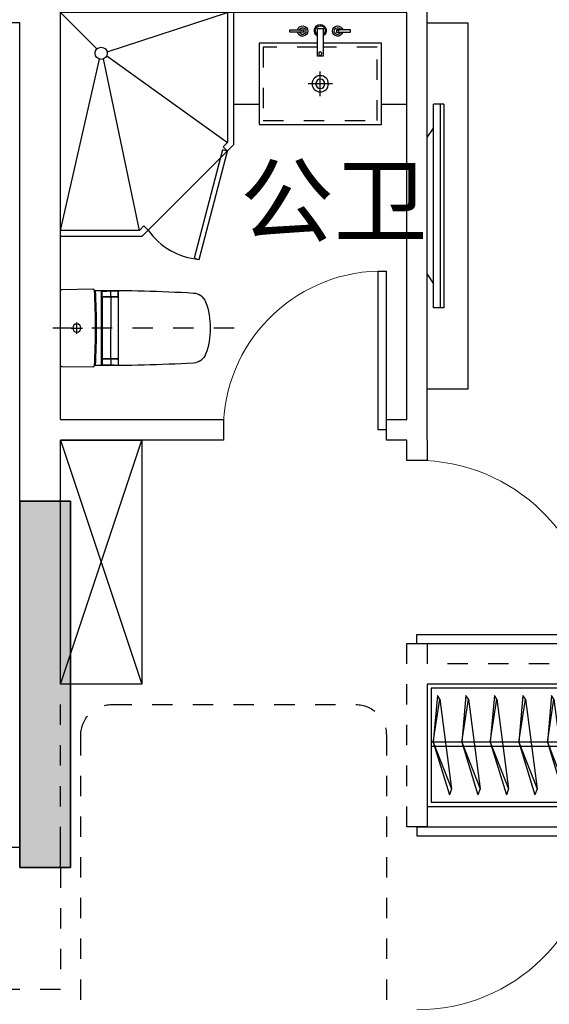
# Model space of a CAD drawing. Header units: millimetres. Extents: x 296296 to 297283, y 219875 to 220035.
# Tile 211 of 256: x 297117.84 to 297120.44, y 220011.76 to 220016.6. Entities that reach past the tile are written whole.
import ezdxf

# ---------------------------------------------------------------- set-up
doc = ezdxf.new("R2010")
doc.units = ezdxf.units.MM
for name, pattern in [('185洋房-东边套-1F南入（报建版）-旧规$0$DASH', [0.35, 0.25, -0.1]), ('185洋房-东边套-1F南入（报建版）-旧规$0$洋房户型$0$_DASH', [0.6, 0.4, -0.2]), ('185洋房-东边套-1F南入（报建版）-旧规$0$洋房户型$0$DASH', [0.35, 0.25, -0.1])]:
    doc.linetypes.add(name, pattern=pattern)
doc.styles.get("Standard").update_dxf_attribs({"font": 'arial.ttf'})

# ---------------------------------------------------------------- blocks, each defined once
blk = doc.blocks.new('qAEWTW4ygrewyhreyteutu')
blk.add_hatch(color=253).paths.add_polyline_path([(1007174.9, 189058.4), (1007174.9, 187258.4), (1007424.9, 187258.4), (1007424.9, 189058.4)], flags=0)
at = {"color": 253}
blk.add_lwpolyline([(1007174.9, 189058.4), (1007174.9, 187258.4), (1007424.9, 187258.4), (1007424.9, 189058.4), (1007174.9, 189058.4)], close=True, dxfattribs=at)
blk = doc.blocks.new('dzuerujfysiktuykluyikyuj')
h = blk.add_hatch()
h.set_pattern_fill('钢筋混凝土', color=253, scale=100)
h.set_pattern_definition([(45, (0, 0), (-176.776695, 176.776695), []), (50, (0, 0), (717.26018, -62.75213), [75, -825]), (355, (0, 0), (-138.75133, 752.19213), [60, -660]), (100.4514, (59.8, -5.2), (578.5094, 689.43954), [63.7402, -701.1421]), (46.1842, (0, 200), (1067.24105, -165.519), [112.5, -1237.5]), (96.6356, (88.9, 186.2), (934.6627, 974.1179), [95.6103, -1051.713]), (351.1842, (0, 200), (934.6619, 974.1186), [90, -990]), (21, (100, 150), (596.90705, -402.6189), [75, -825]), (326, (100, 150), (243.31533, 725.15005), [60, -660]), (71.4514, (149.74, 116.45), (840.22263, 322.5305), [63.7402, -701.1421]), (37.5, (0, 0), (12.159855, 332.893854), [0, -652, 0, -670, 0, -662.5]), (7.5, (0, 0), (263.06954, 394.41171), [0, -382, 0, -637, 0, -252.5]), (327.5, (-223, 0), (533.822436, -22.55487), [0, -250, 0, -780, 0, -1035]), (317.5, (-323, 0), (583.18617, 100.10498), [0, -325, 0, -518, 0, -735])])
h.paths.add_polyline_path([(1106524.9, 389058.4), (1106524.9, 387258.4), (1106274.9, 387258.4), (1106274.9, 389058.4)])
h.paths.add_polyline_path([(1120674.9, 389058.4), (1120674.9, 387258.4), (1120424.9, 387258.4), (1120424.9, 389058.4)])
h.paths.add_polyline_path([(1088474.9, 389058.4), (1088474.9, 387258.4), (1088224.9, 387258.4), (1088224.9, 389058.4)])
h.paths.add_polyline_path([(1138724.9, 389058.4), (1138724.9, 387258.4), (1138474.9, 387258.4), (1138474.9, 389058.4)])
h.paths.add_polyline_path([(1113574.9, 387858.4), (1113574.9, 384858.4), (1113374.9, 384858.4), (1113374.9, 387858.4)])
h.paths.add_polyline_path([(1143674.9, 392958.4), (1143674.9, 391158.4), (1143474.9, 391158.4), (1143474.9, 392758.4), (1143174.9, 392758.4), (1143174.9, 392958.4)])
h.paths.add_polyline_path([(1083474.9, 392758.4), (1083474.9, 391158.4), (1083274.9, 391158.4), (1083274.9, 392958.4), (1083774.9, 392958.4), (1083774.9, 392758.4)])
h.paths.add_polyline_path([(1127074.9, 392758.4), (1127074.9, 391258.4), (1126874.9, 391258.4), (1126874.9, 392958.4), (1127424.9, 392958.4), (1127424.9, 392758.4)])
h.paths.add_polyline_path([(1100074.9, 392958.4), (1100074.9, 391258.4), (1099874.9, 391258.4), (1099874.9, 392758.4), (1099524.9, 392758.4), (1099524.9, 392958.4)])
h.paths.add_polyline_path([(1132274.9, 392958.4), (1132274.9, 391258.4), (1132074.9, 391258.4), (1132074.9, 392758.4), (1131724.9, 392758.4), (1131724.9, 392958.4)])
h.paths.add_polyline_path([(1094874.9, 392758.4), (1094874.9, 391258.4), (1094674.9, 391258.4), (1094674.9, 392958.4), (1095224.9, 392958.4), (1095224.9, 392758.4)])
h.paths.add_polyline_path([(1113974.9, 380258.4), (1113974.9, 380058.4), (1113374.9, 380058.4), (1113374.9, 381858.4), (1113574.9, 381858.4), (1113574.9, 380258.4)])
h.paths.add_polyline_path([(1145774.9, 392358.4), (1145774.9, 390658.4), (1145574.9, 390658.4), (1145574.9, 392158.4), (1145124.9, 392158.4), (1145124.9, 392358.4)])
h.paths.add_polyline_path([(1081374.9, 392158.4), (1081374.9, 390658.4), (1081174.9, 390658.4), (1081174.9, 392358.4), (1081824.9, 392358.4), (1081824.9, 392158.4)])
h.paths.add_polyline_path([(1141974.9, 380058.4), (1141974.9, 379458.4), (1141174.9, 379458.4), (1141174.9, 379658.4), (1141774.9, 379658.4), (1141774.9, 380258.4), (1142724.9, 380258.4), (1142724.9, 380058.4)])
h.paths.add_polyline_path([(1109774.9, 380058.4), (1109774.9, 379458.4), (1108974.9, 379458.4), (1108974.9, 379658.4), (1109574.9, 379658.4), (1109574.9, 380258.4), (1110524.9, 380258.4), (1110524.9, 380058.4)])
h.paths.add_polyline_path([(1117974.9, 379658.4), (1117974.9, 379458.4), (1117174.9, 379458.4), (1117174.9, 380058.4), (1116424.9, 380058.4), (1116424.9, 380258.4), (1117374.9, 380258.4), (1117374.9, 379658.4)])
h.paths.add_polyline_path([(1085774.9, 379658.4), (1085774.9, 379458.4), (1084974.9, 379458.4), (1084974.9, 380058.4), (1084224.9, 380058.4), (1084224.9, 380258.4), (1085174.9, 380258.4), (1085174.9, 379658.4)])
h.paths.add_polyline_path([(1115674.9, 392758.4), (1115674.9, 391158.4), (1115474.9, 391158.4), (1115474.9, 392158.4), (1115174.9, 392158.4), (1115174.9, 392358.4), (1115474.9, 392358.4), (1115474.9, 392958.4), (1115974.9, 392958.4), (1115974.9, 392758.4)])
h.paths.add_polyline_path([(1111474.9, 392158.4), (1111474.9, 391158.4), (1111274.9, 391158.4), (1111274.9, 392758.4), (1110974.9, 392758.4), (1110974.9, 392958.4), (1111474.9, 392958.4), (1111474.9, 392358.4), (1111774.9, 392358.4), (1111774.9, 392158.4)])
h.paths.add_polyline_path([(1130799.9, 387258.4), (1130799.9, 386658.4), (1128349.9, 386658.4), (1128349.9, 387258.4), (1128549.9, 387258.4), (1128549.9, 386858.4), (1130599.9, 386858.4), (1130599.9, 387258.4)])
h.paths.add_polyline_path([(1098599.9, 387258.4), (1098599.9, 386658.4), (1096149.9, 386658.4), (1096149.9, 387258.4), (1096349.9, 387258.4), (1096349.9, 386858.4), (1098399.9, 386858.4), (1098399.9, 387258.4)])
h.paths.add_polyline_path([(1128549.9, 389158.4), (1128549.9, 388743.4), (1128349.9, 388743.4), (1128349.9, 389358.4), (1130799.9, 389358.4), (1130799.9, 388743.4), (1130599.9, 388743.4), (1130599.9, 389158.4)])
h.paths.add_polyline_path([(1098599.9, 389358.4), (1098599.9, 388743.4), (1098399.9, 388743.4), (1098399.9, 389158.4), (1096349.9, 389158.4), (1096349.9, 388743.4), (1096149.9, 388743.4), (1096149.9, 389358.4)])
h.paths.add_polyline_path([(1125274.8, 392958.4), (1125274.8, 390058.4), (1125074.8, 390058.4), (1125074.8, 392758.4), (1124674.9, 392758.4), (1124674.9, 392958.4)])
h.paths.add_polyline_path([(1101874.9, 392758.4), (1101874.9, 390058.4), (1101674.9, 390058.4), (1101674.9, 392958.4), (1102274.9, 392958.4), (1102274.9, 392758.4)])
h.paths.add_polyline_path([(1093074.9, 392958.4), (1093074.9, 390058.4), (1092874.9, 390058.4), (1092874.9, 392758.4), (1092474.9, 392758.4), (1092474.9, 392958.4)])
h.paths.add_polyline_path([(1134074.9, 392758.4), (1134074.9, 390058.4), (1133874.9, 390058.4), (1133874.9, 392958.4), (1134474.9, 392958.4), (1134474.9, 392758.4)])
h.paths.add_polyline_path([(1145774.9, 383408.4), (1145774.9, 380058.4), (1145174.9, 380058.4), (1145174.9, 380258.4), (1145574.9, 380258.4), (1145574.9, 383408.4)])
h.paths.add_polyline_path([(1081774.9, 380258.4), (1081774.9, 380058.4), (1081174.9, 380058.4), (1081174.9, 383408.4), (1081374.9, 383408.4), (1081374.9, 380258.4)])
h.paths.add_polyline_path([(1100774.9, 386658.4), (1100774.9, 388108.4), (1100574.9, 388108.4), (1100574.9, 386658.4)])
h.paths.add_polyline_path([(1100774.9, 388708.4), (1100774.9, 389358.4), (1099874.9, 389358.4), (1099874.9, 389158.4), (1100574.9, 389158.4), (1100574.9, 388708.4)])
h.paths.add_polyline_path([(1126374.9, 386658.4), (1126374.9, 388108.4), (1126174.9, 388108.4), (1126174.9, 386658.4)])
h.paths.add_polyline_path([(1126374.9, 388708.4), (1126374.9, 389158.4), (1127074.9, 389158.4), (1127074.9, 389358.4), (1126174.9, 389358.4), (1126174.9, 388708.4)])
h.paths.add_polyline_path([(1094174.9, 389158.4), (1094174.9, 386658.4), (1093974.9, 386658.4), (1093974.9, 389358.4), (1094874.9, 389358.4), (1094874.9, 389158.4)])
h.paths.add_polyline_path([(1132974.9, 389358.4), (1132974.9, 386658.4), (1132774.9, 386658.4), (1132774.9, 389158.4), (1132074.9, 389158.4), (1132074.9, 389358.4)])
h.paths.add_polyline_path([(1088474.9, 392958.4), (1088474.9, 392158.4), (1088074.9, 392158.4), (1088074.9, 392958.4)])
h.paths.add_polyline_path([(1106674.9, 392958.4), (1106674.9, 392158.4), (1106274.9, 392158.4), (1106274.9, 392958.4)])
h.paths.add_polyline_path([(1094174.9, 379658.4), (1094174.9, 379258.4), (1093474.9, 379258.4), (1093474.9, 379658.4)])
h.paths.add_polyline_path([(1101274.9, 379658.4), (1101274.9, 379258.4), (1100574.9, 379258.4), (1100574.9, 379658.4)])
h.paths.add_polyline_path([(1126374.9, 379658.4), (1126374.9, 379258.4), (1125674.9, 379258.4), (1125674.9, 379658.4)])
h.paths.add_polyline_path([(1133474.9, 379658.4), (1133474.9, 379258.4), (1132774.9, 379258.4), (1132774.9, 379658.4)])
h.paths.add_polyline_path([(1138874.9, 392958.4), (1138874.9, 392158.4), (1138474.9, 392158.4), (1138474.9, 392958.4)])
h.paths.add_polyline_path([(1120674.9, 392958.4), (1120674.9, 392158.4), (1120274.9, 392158.4), (1120274.9, 392958.4)])
at = {"color": 253}
blk.add_lwpolyline([(1138724.9, 389058.4), (1138724.9, 387258.4), (1138474.9, 387258.4), (1138474.9, 389058.4), (1138724.9, 389058.4)], close=True, dxfattribs=at)
blk = doc.blocks.new('eqrujhe5tjyrk6ryakyrkjyrautu')
at = {"color": 253}
blk.add_text('公卫', height=337.59, dxfattribs=at).set_placement((865456, 432366.1))
blk = doc.blocks.new('185洋房-东边套-1F南入（报建版）-旧规$0$洋房户型$0$11A$C17570B11')
at = {"color": 253}
for p, q in [((0, 0), (-211, -32.5)), ((0, 0), (228.5, -89.9)), ((-211, -32.5), (-229.8, -20.5)), ((-211, -32.5), (228.5, -89.9)), ((228.5, -89.9), (259.1, -78.9))]:
    blk.add_line(p, q, dxfattribs=at)
blk.add_lwpolyline([(-229.8, -20.5), (0, 0), (259.1, -78.9)], dxfattribs=at)
blk = doc.blocks.new('*U1341')
at = {"color": 253}
for points in [[(1500, 0), (4600, 0), (4600, -600), (1500, -600)], [(1520, -20), (4580, -20), (4580, -580), (1520, -580)]]:
    blk.add_lwpolyline(points, close=True, dxfattribs=at)
for points in [[(1520, -285.3), (4580, -285.3)], [(1520, -305.3), (4580, -305.3)]]:
    blk.add_lwpolyline(points, dxfattribs=at)
at = {"color": 253, "rotation": 270}
for p in [(1629.6, -285.1), (1769.6, -285.1), (1909.6, -285.1), (2049.6, -285.1), (2189.6, -285.1), (2329.6, -285.1), (2469.6, -285.1), (2609.6, -285.1), (2749.6, -285.1), (2889.6, -285.1), (3029.6, -285.1), (3169.6, -285.1), (3309.6, -285.1), (3449.6, -285.1), (3589.6, -285.1), (3729.6, -285.1), (3869.6, -285.1), (4009.6, -285.1), (4149.6, -285.1), (4289.6, -285.1), (4429.6, -285.1), (4569.6, -285.1)]:
    blk.add_blockref('185洋房-东边套-1F南入（报建版）-旧规$0$洋房户型$0$11A$C17570B11', p, dxfattribs=at)
blk = doc.blocks.new('*U1359')
at = {"color": 253}
for p, q in [((600, 150), (-600, 150)), ((-600, 150), (-600, -250)), ((-600, 150), (600, -250)), ((600, 150), (-600, -250)), ((600, -250), (600, 150)), ((-600, -250), (600, -250))]:
    blk.add_line(p, q, dxfattribs=at)
blk = doc.blocks.new('*U1367')
at = {"color": 253}
for p, q in [((850, 0), (0, 0)), ((0, -1100), (0, 0)), ((0, 0), (178.8, -178.8)), ((229, -192.5), (820, 0)), ((820, 0), (820, -637.6)), ((850, 0), (850, -650)), ((0, -1070), (192.5, -229)), ((387.6, -1070), (212, -227.5)), ((227.5, -212), (820, -637.6)), ((850, -650), (400, -1100)), ((820, -637.6), (798.2, -659.3)), ((798.2, -659.3), (819.5, -680.5)), ((409.3, -1048.2), (387.6, -1070)), ((409.3, -1048.2), (430.5, -1069.5)), ((387.6, -1070), (0, -1070)), ((400, -1100), (0, -1100))]:
    blk.add_line(p, q, dxfattribs=at)
blk.add_lwpolyline([(680.4, -1212.7), (819.5, -680.5), (794.9, -674.1), (655.9, -1206.3)], close=True, dxfattribs=at)
blk.add_circle((200, -200), 30, dxfattribs=at)
blk.add_arc((711, -869.7), 344.4, 215.4598, 264.8972, dxfattribs=at)
blk = doc.blocks.new('*U1368')
at = {"color": 253}
for p, q in [((424.5, -409.9), (424.5, -289.9)), ((364.5, -349.9), (484.5, -349.9))]:
    blk.add_line(p, q, dxfattribs=at)
for points in [[(124.5, -450), (0, -450), (0, 0), (850, 0), (850, -450), (724.5, -450)], [(438, -149.9), (724.5, -149.9), (724.5, -549.9), (124.5, -549.9), (124.5, -149.9), (410.1, -149.9)]]:
    blk.add_lwpolyline(points, dxfattribs=at)
for points in [[(276.2, -84.4), (345.1, -84.4), (345.1, -96.7), (276.2, -96.7)], [(438, -213.3), (438, -78.4), (410.1, -78.4), (410.1, -213.3)], [(574.4, -84.4), (505.4, -84.4), (505.4, -96.7), (574.4, -96.7)]]:
    blk.add_lwpolyline(points, close=True, dxfattribs=at)
at = {"color": 253, "linetype": '185洋房-东边套-1F南入（报建版）-旧规$0$洋房户型$0$DASH', "ltscale": 0.2}
blk.add_lwpolyline([(438, -169.9), (704.5, -169.9), (704.5, -529.9), (144.5, -529.9), (144.5, -169.9), (410.1, -169.9)], dxfattribs=at)
at = {"color": 253}
for centre, radius in [((339, -90.5), 6.17), ((511.6, -90.5), 6.17), ((424.6, -201.3), 7.98), ((424.5, -349.9), 40), ((424.5, -349.9), 22.5)]:
    blk.add_circle(centre, radius, dxfattribs=at)
for centre, radius, start, end in [((339, -90.5), 25.4, 194.0486, 165.9514), ((339, -90.5), 16.6, 201.7986, 158.2014), ((424.3, -88.5), 29.3, 297.9804, 241.0365), ((424.3, -88.5), 23.8, 305.279, 233.4071), ((511.6, -90.5), 25.4, 14.0486, 345.9514), ((511.6, -90.5), 16.6, 21.7986, 338.2014)]:
    blk.add_arc(centre, radius, start, end, dxfattribs=at)
blk = doc.blocks.new('185洋房-东边套-1F南入（报建版）-旧规$0$洋房户型$0$13c')
at = {"color": 253, "linetype": '185洋房-东边套-1F南入（报建版）-旧规$0$洋房户型$0$DASH'}
for p, q in [((89521.2, 114521), (89521.2, 115411.4)), ((89548.8, 115294.1), (89493.5, 115294.1)), ((89548.8, 115294.1), (89493.5, 115294.1))]:
    blk.add_line(p, q, dxfattribs=at)
at = {"color": 253}
for p, q in [((89521.2, 115321.8), (89521.2, 115266.5)), ((89706, 115173.6), (89335.9, 115173.6)), ((89364.8, 115169), (89342.8, 115169)), ((89367.8, 115094.3), (89367.8, 115166)), ((89369.9, 115094.3), (89369.9, 115166)), ((89372.9, 115169), (89669.5, 115169)), ((89672.5, 115094.3), (89672.5, 115166)), ((89674.6, 115094.3), (89674.6, 115166)), ((89677.6, 115169), (89699.6, 115169)), ((89366.1, 115126.9), (89339.8, 115126.9)), ((89364.8, 115091.3), (89340.9, 115091.3)), ((89372.1, 115126.9), (89521.4, 115126.9)), ((89372.9, 115091.3), (89669.5, 115091.3)), ((89670.3, 115126.9), (89521, 115126.9)), ((89676.3, 115126.9), (89702.6, 115126.9)), ((89677.6, 115091.3), (89701.5, 115091.3)), ((89701.5, 115088.8), (89340.9, 115088.8)), ((89521.2, 114639.6), (89521.2, 114639.6))]:
    blk.add_line(p, q, dxfattribs=at)
at = {"color": 253, "elevation": 0}
blk.add_lwpolyline([(89338.1, 115374.6, 0.40958), (89331.1, 115367.7), (89328.7, 115216.4, 0.340858), (89333.9, 115209.5, -0.338866), (89336.1, 115206.6, 0.016661), (89349, 114721.8, 0.297651), (89392.4, 114662.3, 0.100336), (89521.2, 114639.6, 0.100336), (89650, 114662.3, 0.297651), (89693.3, 114721.8, 0.016103), (89705.8, 115206.4, -0.353394), (89708.2, 115209.4, 0.356819), (89713.7, 115216.4), (89711.3, 115367.7, 0.409594), (89704.3, 115374.6)], format="xyb", close=True, dxfattribs=at)
at = {"color": 253}
blk.add_circle((89521.2, 115294.1), 20, dxfattribs=at)
for centre, radius, start, end in [((89518.9, 118504.5), 3305.4, 266.8293, 270.0402), ((89518.9, 118509.5), 3305.4, 266.8298, 270.0402), ((89523.6, 118512.5), 3308.4, 269.9584, 273.157), ((89523.6, 118507.6), 3308.4, 269.9584, 273.1576), ((94520.5, 114992.6), 5183.6, 178.082, 178.9026), ((89342.8, 115166), 3, 90, 178.082), ((89364.8, 115166), 3, 0, 90), ((89372.9, 115166), 3, 90, 180), ((89669.5, 115166), 3, 359.9972, 89.9972), ((89677.6, 115166), 3, 89.9972, 179.9972), ((89699.6, 115166), 3, 1.9152, 89.9972), ((84521.9, 114992.9), 5183.6, 1.0947, 1.9152), ((89340.9, 115094.3), 3, 178.8757, 270), ((89340.9, 115091.8), 3, 178.9026, 269.9983), ((89364.8, 115094.3), 3, 270, 0), ((89372.9, 115094.3), 3, 180, 270), ((89669.5, 115094.3), 3, 269.9972, 359.9972), ((89677.6, 115094.3), 3, 179.9972, 269.9972), ((89701.5, 115094.3), 3, 269.9972, 1.1215), ((89701.5, 115091.8), 3, 269.9989, 1.0947)]:
    blk.add_arc(centre, radius, start, end, dxfattribs=at)
blk = doc.blocks.new('*U1369')
at = {"color": 253}
for p, q in [((81.7, 1227.3), (31.1, 1227.3)), ((31.1, 1110), (31.1, 1227.3)), ((64.7, 1227.3), (64.7, 227.3)), ((81.7, 1227.3), (81.7, 227.3)), ((0, 1063.1), (31.1, 1110)), ((31.1, 344.6), (31.1, 1110)), ((0, 391.5), (0, 1063.1)), ((0, 391.5), (31.1, 344.6)), ((31.1, 227.3), (31.1, 344.6)), ((81.7, 227.3), (31.1, 227.3))]:
    blk.add_line(p, q, dxfattribs=at)
blk.add_lwpolyline([(200, -172.7), (0, -172.7), (0, 1627.3), (200, 1627.3)], close=True, dxfattribs=at)
blk = doc.blocks.new('185洋房-东边套-1F南入（报建版）-旧规$0$洋房户型$0$$DorLib2D$00000001')
at = {"color": 253}
for p, q in [((0.45, 0.975), (0.5, 0.975)), ((0.45, 0), (0.45, 0.975)), ((0.5, 0), (0.5, 0.975)), ((0.5, 0), (0.45, 0))]:
    blk.add_line(p, q, dxfattribs=at)
at = {"color": 253, "lineweight": 13}
blk.add_arc((0.475, 0), 0.975, 91.4693, 180, dxfattribs=at)
blk = doc.blocks.new('185洋房-东边套-1F南入（报建版）-旧规')
at = {"color": 253, "linetype": 'Continuous'}
for p, q in [((5200, 9800), (5200, 12000)), ((7000, 9900), (7000, 11950)), ((5300, 9900), (5300, 11900)), ((5400, 9900), (5300, 9900)), ((5400, 9800), (5400, 9900)), ((7000, 9900), (6200, 9900)), ((6200, 9900), (6200, 9800)), ((5300, 9800), (5400, 9800)), ((6200, 9800), (7000, 9800))]:
    blk.add_line(p, q, dxfattribs=at)
at = {"color": 253, "linetype": '185洋房-东边套-1F南入（报建版）-旧规$0$DASH'}
for p, q in [((5200, 9800), (5200, 9700)), ((5300, 9700), (5300, 9800)), ((7000, 7800), (7000, 9800)), ((5200, 9700), (5300, 9700)), ((5300, 8800), (5200, 8800)), ((5200, 8800), (5200, 8700)), ((5300, 8700), (5300, 8800)), ((2200, 8700), (5200, 8700)), ((5300, 7900), (5300, 8700)), ((2100, 8600), (5200, 8600)), ((5200, 8600), (5200, 7900)), ((5200, 7900), (5300, 7900)), ((7000, 7700), (7000, 7800)), ((7000, 7700), (7200, 7700))]:
    blk.add_line(p, q, dxfattribs=at)
at = {"color": 253}
blk.add_lwpolyline([(9900, 8400), (9900, 7800), (7200, 7800), (7200, 11850), (7800, 11850), (7800, 8400)], close=True, dxfattribs=at)
at = {"color": 253, "linetype": '185洋房-东边套-1F南入（报建版）-旧规$0$洋房户型$0$_DASH', "ltscale": 0.5}
blk.add_lwpolyline([(6900, 6650), (6900, 8350, 0.414214), (6750, 8500), (5550, 8500, 0.414214), (5400, 8350), (5400, 6650, 0.414214), (5550, 6500), (6750, 6500, 0.414214)], format="xyb", close=True, dxfattribs=at)
blk.add_lwpolyline([(7000, 7700), (7000, 7100), (12700, 7100)], dxfattribs=at)
at = {"color": 253, "extrusion": (0, 0, -1), "xscale": -1, "zscale": -1}
blk.add_blockref('*U1368', (-5300, 11900), dxfattribs=at)
at = {"color": 253, "extrusion": (0, 0, -1), "zscale": -1, "rotation": 1.6692845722e-06}
blk.add_blockref('*U1367', (-7000, 11900), dxfattribs=at)
at = {"color": 253, "xscale": -1}
blk.add_blockref('*U1369', (5200, 10222.7), dxfattribs=at)
at = {"color": 253, "zscale": 100}
for p, xscale, yscale, rotation in [((5800, 9850), -800, 800, 1.1681951e-09), ((5250, 9250), -900, 900, 90), ((5250, 7450), -900, -900, 270)]:
    blk.add_blockref('185洋房-东边套-1F南入（报建版）-旧规$0$洋房户型$0$$DorLib2D$00000001', p, dxfattribs=dict(at, xscale=xscale, yscale=yscale, rotation=rotation))
at = {"color": 253}
for name, p, rotation in [('185洋房-东边套-1F南入（报建版）-旧规$0$洋房户型$0$13c', (-108374.6, 99871.2), 269.9999983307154), ('*U1359', (6850, 9200), 270)]:
    blk.add_blockref(name, p, dxfattribs=dict(at, rotation=rotation))
blk.add_blockref('*U1341', (600, 8600), dxfattribs=at)

msp = doc.modelspace()

# ---------------------------------------------------------------- block references
at = {"xscale": 0.001, "yscale": 0.001, "zscale": 0.001}
for name, p in [('qAEWTW4ygrewyhreyteutu', (296110.6684, 219825.1752)), ('dzuerujfysiktuykluyikyuj', (295979.3684, 219625.1752)), ('eqrujhe5tjyrk6ryakyrkjyrautu', (296253.4684, 219583.1752))]:
    msp.add_blockref(name, p, dxfattribs=at)

# ---------------------------------------------------------------- next in the draw order: block references
at = {"xscale": -0.001, "yscale": 0.001, "zscale": 0.001}
msp.add_blockref('185洋房-东边套-1F南入（报建版）-旧规', (297125.0433, 220004.7336), dxfattribs=at)

doc.saveas('drawing.dxf')
